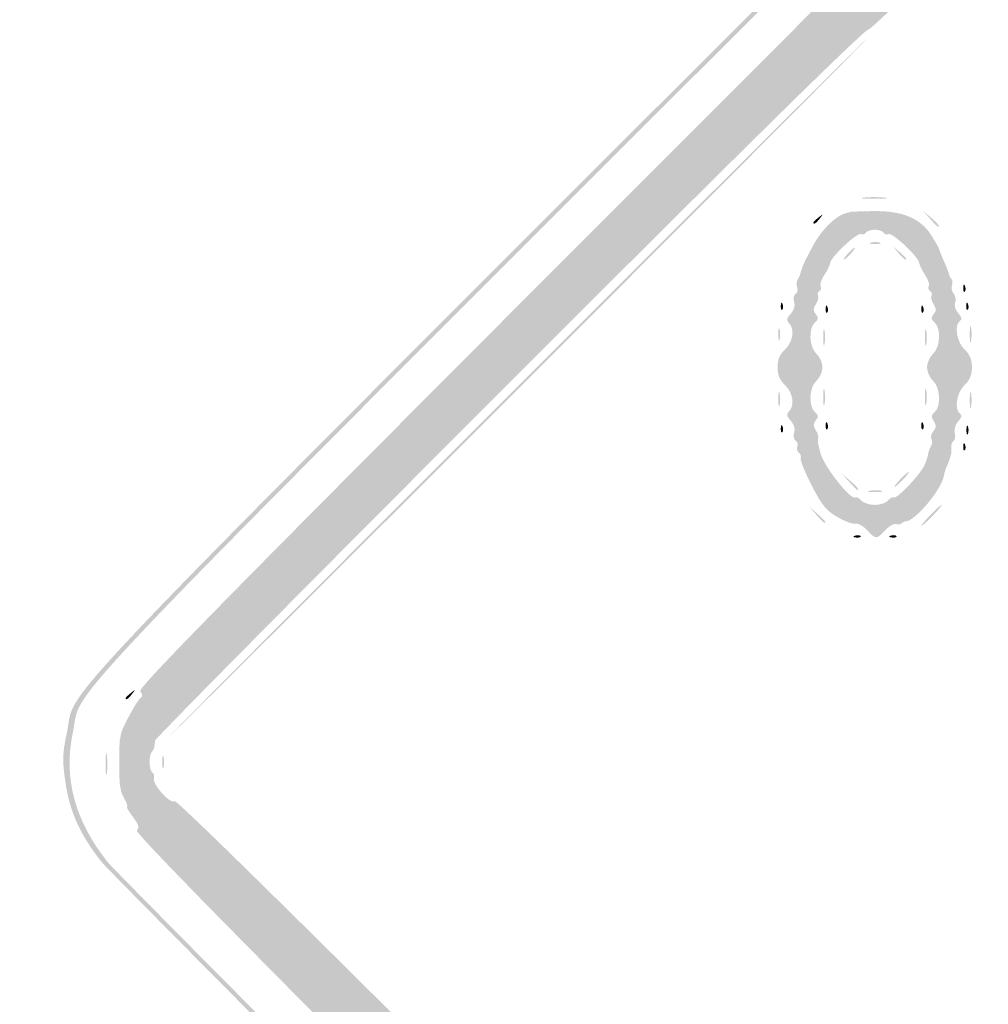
# Model space of a CAD drawing. Header units: inches. Extents: x -26.1 to 25.6, y -25.5 to 25.5.
# Tile 2 of 8: x -26.1 to -10.9, y -3.8 to 11.7. Entities that reach past the tile are written whole.
import ezdxf

# ---------------------------------------------------------------- set-up
doc = ezdxf.new("R2010")
doc.units = ezdxf.units.IN
doc.header["$MEASUREMENT"] = 0

msp = doc.modelspace()

# ---------------------------------------------------------------- hatches: boundary and pattern name
h = msp.add_hatch(color=7)
edge = h.paths.add_edge_path()
edge.add_spline(control_points=[(-0.644, -25.362), (-0.834, -25.31), (-1.112, -25.184), (-1.28, -25.074), (-1.494, -24.934), (-4.857, -21.604), (-13.096, -13.37), (-19.431, -7.041), (-24.715, -1.735), (-24.84, -1.579), (-25.178, -1.157), (-25.348, -0.785), (-25.415, -0.316), (-25.466, 0.035), (-25.463, 0.135), (-25.392, 0.464), (-25.226, 1.239), (-26.136, 0.288), (-13.135, 13.276)], knot_values=[0, 0, 0, 0, 1, 1, 1, 2, 2, 2, 3, 3, 3, 4, 4, 4, 5, 5, 5, 6, 6, 6, 6], degree=3, periodic=0)
edge.add_line((-13.135, 13.276), (-1.296, 25.104))
edge.add_line((-1.296, 25.104), (-0.964, 25.234))
edge.add_spline(control_points=[(-0.964, 25.234), (-0.48, 25.425), (-0.074, 25.482), (0.326, 25.416), (0.675, 25.358), (1.173, 25.164), (1.367, 25.011), (1.432, 24.959), (6.773, 19.634), (13.237, 13.177), (24.952, 1.475), (24.99, 1.437), (25.175, 1.061), (25.632, 0.135), (25.512, -0.754), (24.816, -1.603), (24.365, -2.153), (1.6, -24.862), (1.32, -25.041), (0.713, -25.429), (0.01, -25.544), (-0.644, -25.362)], knot_values=[0, 0, 0, 0, 1, 1, 1, 2, 2, 2, 3, 3, 3, 4, 4, 4, 5, 5, 5, 6, 6, 6, 7, 7, 7, 7], degree=3, periodic=0)
edge = h.paths.add_edge_path(flags=0)
edge.add_spline(control_points=[(0.778, -25.219), (0.933, -25.16), (1.177, -25.038), (1.32, -24.947), (1.6, -24.768), (24.271, -2.153), (24.722, -1.603), (25.418, -0.754), (25.538, 0.135), (25.081, 1.061), (24.895, 1.437), (24.857, 1.476), (13.143, 13.183), (1.534, 24.785), (1.386, 24.93), (1.037, 25.095), (0.364, 25.414), (-0.234, 25.427), (-0.964, 25.14)], knot_values=[0, 0, 0, 0, 1, 1, 1, 2, 2, 2, 3, 3, 3, 4, 4, 4, 5, 5, 5, 6, 6, 6, 6], degree=3, periodic=0)
edge.add_line((-0.964, 25.14), (-1.296, 25.01))
edge.add_line((-1.296, 25.01), (-13.088, 13.229))
edge.add_spline(control_points=[(-13.088, 13.229), (-26.037, 0.293), (-25.132, 1.239), (-25.298, 0.464), (-25.451, -0.246), (-25.266, -0.93), (-24.746, -1.579), (-24.621, -1.735), (-19.358, -7.02), (-13.049, -13.323), (-4.844, -21.522), (-1.494, -24.84), (-1.28, -24.98), (-0.69, -25.364), (0.135, -25.46), (0.778, -25.219)], knot_values=[0, 0, 0, 0, 1, 1, 1, 2, 2, 2, 3, 3, 3, 4, 4, 4, 5, 5, 5, 5], degree=3, periodic=0)
h = msp.add_hatch(color=7)
edge = h.paths.add_edge_path()
edge.add_spline(control_points=[(-0.074, -24.603), (-0.091, -24.574), (-0.164, -24.562), (-0.235, -24.576), (-0.305, -24.591), (-0.383, -24.583), (-0.407, -24.559), (-0.43, -24.535), (-0.495, -24.509), (-0.55, -24.5), (-0.605, -24.492), (-0.734, -24.429), (-0.837, -24.361), (-0.979, -24.267), (-1.038, -24.25), (-1.079, -24.291), (-1.12, -24.332), (-3.971, -21.508), (-12.74, -12.74), (-21.797, -3.683), (-24.333, -1.121), (-24.289, -1.077), (-24.244, -1.033), (-24.258, -0.986), (-24.351, -0.864), (-24.417, -0.778), (-24.458, -0.707), (-24.443, -0.707), (-24.428, -0.707), (-24.442, -0.659), (-24.474, -0.601), (-24.506, -0.543), (-24.535, -0.474), (-24.539, -0.448), (-24.543, -0.422), (-24.55, -0.39), (-24.555, -0.377), (-24.568, -0.343), (-24.57, 0.298), (-24.557, 0.354), (-24.551, 0.379), (-24.543, 0.422), (-24.538, 0.448), (-24.525, 0.534), (-24.28, 0.983), (-24.229, 1.014), (-24.194, 1.036), (-24.196, 1.067), (-24.236, 1.115), (-24.285, 1.174), (-22.46, 3.019), (-12.763, 12.716), (-3.318, 22.162), (-1.22, 24.237), (-1.165, 24.192), (-1.113, 24.148), (-1.082, 24.155), (-1.019, 24.224), (-0.945, 24.306), (-0.772, 24.395), (-0.448, 24.518), (-0.37, 24.547), (-0.169, 24.571), (0, 24.571), (0.169, 24.571), (0.37, 24.547), (0.448, 24.518), (0.754, 24.402), (0.946, 24.307), (0.996, 24.246), (1.038, 24.196), (1.064, 24.194), (1.117, 24.238), (1.173, 24.285), (3.192, 22.288), (12.716, 12.763), (22.241, 3.239), (24.237, 1.22), (24.191, 1.164), (24.147, 1.111), (24.151, 1.084), (24.21, 1.035), (24.282, 0.974), (24.524, 0.544), (24.538, 0.448), (24.543, 0.422), (24.551, 0.379), (24.557, 0.354), (24.57, 0.298), (24.568, -0.343), (24.555, -0.377), (24.55, -0.39), (24.543, -0.422), (24.539, -0.448), (24.535, -0.474), (24.506, -0.543), (24.474, -0.601), (24.442, -0.659), (24.428, -0.707), (24.443, -0.707), (24.458, -0.707), (24.417, -0.778), (24.351, -0.864), (24.258, -0.986), (24.244, -1.033), (24.289, -1.077), (24.333, -1.121), (21.797, -3.683), (12.74, -12.74), (3.971, -21.508), (1.12, -24.332), (1.079, -24.291), (1.038, -24.25), (0.979, -24.267), (0.837, -24.361), (0.734, -24.429), (0.605, -24.492), (0.55, -24.5), (0.495, -24.509), (0.43, -24.535), (0.407, -24.559), (0.383, -24.583), (0.305, -24.591), (0.235, -24.576), (0.164, -24.562), (0.091, -24.574), (0.074, -24.603), (0.056, -24.631), (0.023, -24.654), (0, -24.654), (-0.023, -24.654), (-0.056, -24.631), (-0.074, -24.603)], knot_values=[0, 0, 0, 0, 1, 1, 1, 2, 2, 2, 3, 3, 3, 4, 4, 4, 5, 5, 5, 6, 6, 6, 7, 7, 7, 8, 8, 8, 9, 9, 9, 10, 10, 10, 11, 11, 11, 12, 12, 12, 13, 13, 13, 14, 14, 14, 15, 15, 15, 16, 16, 16, 17, 17, 17, 18, 18, 18, 19, 19, 19, 20, 20, 20, 21, 21, 21, 22, 22, 22, 23, 23, 23, 24, 24, 24, 25, 25, 25, 26, 26, 26, 27, 27, 27, 28, 28, 28, 29, 29, 29, 30, 30, 30, 31, 31, 31, 32, 32, 32, 33, 33, 33, 34, 34, 34, 35, 35, 35, 36, 36, 36, 37, 37, 37, 38, 38, 38, 39, 39, 39, 40, 40, 40, 41, 41, 41, 42, 42, 42, 43, 43, 43, 44, 44, 44, 44], degree=3, periodic=0)
edge = h.paths.add_edge_path(flags=0)
edge.add_spline(control_points=[(0.296, -24.024), (0.496, -23.939), (0.687, -23.734), (0.611, -23.687), (0.575, -23.665), (4.673, -19.533), (12.096, -12.111), (20.323, -3.884), (23.652, -0.583), (23.692, -0.616), (23.762, -0.674), (24.059, -0.35), (24.023, -0.256), (24.01, -0.22), (24.019, -0.179), (24.044, -0.164), (24.097, -0.131), (24.104, 0.11), (24.053, 0.161), (24.019, 0.195), (24.013, 0.216), (24, 0.341), (23.997, 0.373), (21.476, 2.918), (18.399, 5.996), (14.658, 9.737), (12.786, 11.578), (12.752, 11.55), (12.676, 11.487), (0.592, 23.578), (0.661, 23.647), (0.697, 23.683), (0.664, 23.74), (0.543, 23.846), (0.45, 23.928), (0.348, 23.997), (0.317, 24), (0.217, 24.009), (0.167, 24.022), (0.082, 24.061), (0.037, 24.082), (-0.037, 24.082), (-0.082, 24.061), (-0.167, 24.022), (-0.217, 24.009), (-0.317, 24), (-0.348, 23.997), (-0.45, 23.928), (-0.543, 23.846), (-0.664, 23.74), (-0.697, 23.683), (-0.661, 23.647), (-0.592, 23.578), (-12.676, 11.487), (-12.752, 11.55), (-12.786, 11.578), (-14.658, 9.737), (-18.399, 5.996), (-21.476, 2.918), (-23.997, 0.373), (-24, 0.341), (-24.013, 0.216), (-24.019, 0.195), (-24.053, 0.161), (-24.104, 0.11), (-24.097, -0.131), (-24.044, -0.164), (-24.019, -0.179), (-24.009, -0.218), (-24.021, -0.249), (-24.056, -0.341), (-23.76, -0.673), (-23.693, -0.617), (-23.652, -0.583), (-20.436, -3.77), (-12.096, -12.111), (-4.673, -19.533), (-0.575, -23.665), (-0.611, -23.687), (-0.651, -23.712), (-0.636, -23.756), (-0.557, -23.84), (-0.34, -24.076), (0.002, -24.15), (0.296, -24.024)], knot_values=[0, 0, 0, 0, 1, 1, 1, 2, 2, 2, 3, 3, 3, 4, 4, 4, 5, 5, 5, 6, 6, 6, 7, 7, 7, 8, 8, 8, 9, 9, 9, 10, 10, 10, 11, 11, 11, 12, 12, 12, 13, 13, 13, 14, 14, 14, 15, 15, 15, 16, 16, 16, 17, 17, 17, 18, 18, 18, 19, 19, 19, 20, 20, 20, 21, 21, 21, 22, 22, 22, 23, 23, 23, 24, 24, 24, 25, 25, 25, 26, 26, 26, 27, 27, 27, 28, 28, 28, 28], degree=3, periodic=0)
h = msp.add_hatch(color=7)
edge = h.paths.add_edge_path()
edge.add_spline(control_points=[(-18.29, 5.916), (-15.27, 8.937), (-12.788, 11.408), (-12.775, 11.408), (-12.762, 11.408), (-15.223, 8.937), (-18.243, 5.916), (-21.264, 2.896), (-23.746, 0.424), (-23.759, 0.424), (-23.772, 0.424), (-21.311, 2.896), (-18.29, 5.916)], knot_values=[0, 0, 0, 0, 1, 1, 1, 2, 2, 2, 3, 3, 3, 4, 4, 4, 4], degree=3, periodic=0)
h = msp.add_hatch(color=7)
edge = h.paths.add_edge_path()
edge.add_spline(control_points=[(-12.835, 8.896), (-12.751, 8.907), (-12.603, 8.907), (-12.505, 8.897), (-12.407, 8.887), (-12.476, 8.878), (-12.657, 8.878), (-12.839, 8.878), (-12.919, 8.886), (-12.835, 8.896)], knot_values=[0, 0, 0, 0, 1, 1, 1, 2, 2, 2, 3, 3, 3, 3], degree=3, periodic=0)
h = msp.add_hatch(color=7)
edge = h.paths.add_edge_path()
edge.add_line((-11.789, 8.568), (-11.903, 8.697))
edge.add_line((-11.903, 8.697), (-11.773, 8.583))
edge.add_spline(control_points=[(-11.773, 8.583), (-11.652, 8.476), (-11.622, 8.438), (-11.659, 8.438), (-11.667, 8.438), (-11.726, 8.496), (-11.789, 8.568)], knot_values=[0, 0, 0, 0, 1, 1, 1, 2, 2, 2, 2], degree=3, periodic=0)
h = msp.add_hatch(color=7)
edge = h.paths.add_edge_path()
edge.add_spline(control_points=[(-12.778, 3.656), (-12.84, 3.722), (-12.923, 3.768), (-12.963, 3.758), (-13.002, 3.748), (-13.13, 3.795), (-13.246, 3.863), (-13.422, 3.964), (-13.492, 4.05), (-13.652, 4.361), (-13.758, 4.568), (-13.836, 4.762), (-13.825, 4.792), (-13.815, 4.822), (-13.827, 4.859), (-13.854, 4.876), (-13.881, 4.892), (-13.891, 4.935), (-13.878, 4.97), (-13.864, 5.005), (-13.876, 5.049), (-13.905, 5.067), (-13.934, 5.085), (-13.944, 5.141), (-13.928, 5.193), (-13.909, 5.251), (-13.93, 5.321), (-13.981, 5.379), (-14.045, 5.449), (-14.052, 5.483), (-14.009, 5.526), (-13.915, 5.62), (-13.946, 5.822), (-14.071, 5.94), (-14.155, 6.019), (-14.189, 6.1), (-14.189, 6.223), (-14.189, 6.345), (-14.155, 6.426), (-14.071, 6.505), (-13.946, 6.623), (-13.915, 6.826), (-14.009, 6.919), (-14.052, 6.962), (-14.045, 6.996), (-13.981, 7.067), (-13.93, 7.124), (-13.909, 7.194), (-13.928, 7.252), (-13.944, 7.304), (-13.934, 7.361), (-13.905, 7.378), (-13.876, 7.396), (-13.865, 7.442), (-13.88, 7.481), (-13.895, 7.519), (-13.891, 7.576), (-13.872, 7.606), (-13.853, 7.636), (-13.834, 7.676), (-13.831, 7.696), (-13.827, 7.715), (-13.819, 7.742), (-13.812, 7.755), (-13.806, 7.768), (-13.797, 7.794), (-13.793, 7.814), (-13.789, 7.833), (-13.715, 7.982), (-13.627, 8.144), (-13.489, 8.402), (-13.252, 8.628), (-13.093, 8.656), (-13.074, 8.659), (-13.053, 8.666), (-13.046, 8.671), (-13.04, 8.675), (-12.875, 8.681), (-12.681, 8.684), (-12.218, 8.69), (-11.935, 8.572), (-11.765, 8.302), (-11.698, 8.196), (-11.644, 8.102), (-11.644, 8.091), (-11.644, 8.081), (-11.608, 7.99), (-11.564, 7.89), (-11.52, 7.79), (-11.483, 7.693), (-11.482, 7.676), (-11.48, 7.659), (-11.464, 7.63), (-11.447, 7.613), (-11.429, 7.595), (-11.426, 7.55), (-11.44, 7.514), (-11.454, 7.477), (-11.442, 7.418), (-11.412, 7.383), (-11.383, 7.348), (-11.373, 7.283), (-11.389, 7.24), (-11.406, 7.196), (-11.385, 7.124), (-11.34, 7.074), (-11.288, 7.016), (-11.278, 6.975), (-11.311, 6.955), (-11.408, 6.895), (-11.367, 6.621), (-11.243, 6.505), (-11.159, 6.426), (-11.125, 6.345), (-11.125, 6.223), (-11.125, 6.1), (-11.159, 6.019), (-11.243, 5.94), (-11.367, 5.824), (-11.408, 5.55), (-11.311, 5.49), (-11.278, 5.47), (-11.288, 5.429), (-11.34, 5.371), (-11.386, 5.321), (-11.409, 5.242), (-11.395, 5.187), (-11.381, 5.134), (-11.39, 5.079), (-11.415, 5.063), (-11.439, 5.048), (-11.456, 5), (-11.452, 4.957), (-11.448, 4.914), (-11.449, 4.863), (-11.456, 4.844), (-11.462, 4.824), (-11.471, 4.792), (-11.477, 4.773), (-11.482, 4.754), (-11.503, 4.702), (-11.522, 4.659), (-11.541, 4.615), (-11.561, 4.551), (-11.566, 4.516), (-11.597, 4.302), (-12.022, 3.795), (-12.17, 3.795), (-12.187, 3.795), (-12.216, 3.78), (-12.234, 3.763), (-12.251, 3.745), (-12.291, 3.74), (-12.322, 3.752), (-12.353, 3.764), (-12.429, 3.72), (-12.491, 3.655), (-12.629, 3.507), (-12.638, 3.507), (-12.778, 3.656)], knot_values=[0, 0, 0, 0, 1, 1, 1, 2, 2, 2, 3, 3, 3, 4, 4, 4, 5, 5, 5, 6, 6, 6, 7, 7, 7, 8, 8, 8, 9, 9, 9, 10, 10, 10, 11, 11, 11, 12, 12, 12, 13, 13, 13, 14, 14, 14, 15, 15, 15, 16, 16, 16, 17, 17, 17, 18, 18, 18, 19, 19, 19, 20, 20, 20, 21, 21, 21, 22, 22, 22, 23, 23, 23, 24, 24, 24, 25, 25, 25, 26, 26, 26, 27, 27, 27, 28, 28, 28, 29, 29, 29, 30, 30, 30, 31, 31, 31, 32, 32, 32, 33, 33, 33, 34, 34, 34, 35, 35, 35, 36, 36, 36, 37, 37, 37, 38, 38, 38, 39, 39, 39, 40, 40, 40, 41, 41, 41, 42, 42, 42, 43, 43, 43, 44, 44, 44, 45, 45, 45, 46, 46, 46, 47, 47, 47, 48, 48, 48, 49, 49, 49, 50, 50, 50, 51, 51, 51, 52, 52, 52, 53, 53, 53, 53], degree=3, periodic=0)
edge = h.paths.add_edge_path(flags=0)
edge.add_spline(control_points=[(-12.446, 4.124), (-12.413, 4.163), (-12.371, 4.184), (-12.351, 4.172), (-12.31, 4.147), (-11.966, 4.505), (-11.885, 4.657), (-11.856, 4.71), (-11.827, 4.793), (-11.819, 4.84), (-11.812, 4.887), (-11.789, 4.953), (-11.769, 4.985), (-11.749, 5.018), (-11.746, 5.066), (-11.763, 5.093), (-11.78, 5.12), (-11.766, 5.175), (-11.733, 5.215), (-11.687, 5.27), (-11.686, 5.308), (-11.727, 5.374), (-11.769, 5.441), (-11.766, 5.473), (-11.712, 5.517), (-11.609, 5.603), (-11.625, 5.908), (-11.738, 6.01), (-11.79, 6.057), (-11.832, 6.153), (-11.832, 6.223), (-11.832, 6.292), (-11.79, 6.388), (-11.738, 6.435), (-11.623, 6.538), (-11.609, 6.842), (-11.715, 6.93), (-11.771, 6.977), (-11.774, 7.004), (-11.73, 7.058), (-11.685, 7.111), (-11.686, 7.146), (-11.731, 7.218), (-11.762, 7.269), (-11.777, 7.329), (-11.762, 7.353), (-11.748, 7.376), (-11.758, 7.408), (-11.785, 7.425), (-11.812, 7.441), (-11.821, 7.475), (-11.805, 7.501), (-11.79, 7.526), (-11.815, 7.604), (-11.862, 7.674), (-11.908, 7.744), (-11.951, 7.834), (-11.958, 7.872), (-11.973, 7.97), (-12.388, 8.356), (-12.442, 8.322), (-12.466, 8.307), (-12.499, 8.317), (-12.515, 8.343), (-12.532, 8.369), (-12.595, 8.391), (-12.657, 8.391), (-12.719, 8.391), (-12.783, 8.369), (-12.799, 8.343), (-12.815, 8.317), (-12.848, 8.307), (-12.872, 8.322), (-12.926, 8.356), (-13.342, 7.97), (-13.357, 7.872), (-13.363, 7.834), (-13.406, 7.744), (-13.453, 7.674), (-13.499, 7.604), (-13.525, 7.526), (-13.509, 7.501), (-13.493, 7.475), (-13.503, 7.441), (-13.529, 7.425), (-13.556, 7.408), (-13.566, 7.376), (-13.552, 7.353), (-13.538, 7.329), (-13.552, 7.269), (-13.584, 7.218), (-13.629, 7.146), (-13.629, 7.111), (-13.585, 7.058), (-13.54, 7.004), (-13.543, 6.977), (-13.599, 6.93), (-13.705, 6.842), (-13.691, 6.538), (-13.576, 6.435), (-13.525, 6.388), (-13.482, 6.292), (-13.482, 6.223), (-13.482, 6.153), (-13.525, 6.057), (-13.576, 6.01), (-13.691, 5.907), (-13.705, 5.603), (-13.599, 5.515), (-13.543, 5.468), (-13.54, 5.441), (-13.585, 5.388), (-13.629, 5.334), (-13.629, 5.299), (-13.584, 5.227), (-13.552, 5.176), (-13.537, 5.117), (-13.55, 5.095), (-13.564, 5.074), (-13.541, 4.958), (-13.501, 4.838), (-13.425, 4.617), (-13.033, 4.129), (-12.965, 4.171), (-12.944, 4.184), (-12.901, 4.163), (-12.869, 4.124), (-12.837, 4.086), (-12.742, 4.054), (-12.657, 4.054), (-12.573, 4.054), (-12.478, 4.086), (-12.446, 4.124)], knot_values=[0, 0, 0, 0, 1, 1, 1, 2, 2, 2, 3, 3, 3, 4, 4, 4, 5, 5, 5, 6, 6, 6, 7, 7, 7, 8, 8, 8, 9, 9, 9, 10, 10, 10, 11, 11, 11, 12, 12, 12, 13, 13, 13, 14, 14, 14, 15, 15, 15, 16, 16, 16, 17, 17, 17, 18, 18, 18, 19, 19, 19, 20, 20, 20, 21, 21, 21, 22, 22, 22, 23, 23, 23, 24, 24, 24, 25, 25, 25, 26, 26, 26, 27, 27, 27, 28, 28, 28, 29, 29, 29, 30, 30, 30, 31, 31, 31, 32, 32, 32, 33, 33, 33, 34, 34, 34, 35, 35, 35, 36, 36, 36, 37, 37, 37, 38, 38, 38, 39, 39, 39, 40, 40, 40, 41, 41, 41, 42, 42, 42, 43, 43, 43, 44, 44, 44, 44], degree=3, periodic=0)
h = msp.add_hatch(color=7)
edge = h.paths.add_edge_path()
edge.add_spline(control_points=[(-13.624, 8.503), (-13.624, 8.513), (-13.586, 8.55), (-13.541, 8.586), (-13.466, 8.644), (-13.465, 8.643), (-13.523, 8.568), (-13.585, 8.489), (-13.624, 8.464), (-13.624, 8.503)], knot_values=[0, 0, 0, 0, 1, 1, 1, 2, 2, 2, 3, 3, 3, 3], degree=3, periodic=0)
h = msp.add_hatch(color=7)
edge = h.paths.add_edge_path()
edge.add_spline(control_points=[(-13.081, 8.014), (-13.035, 8.066), (-12.986, 8.108), (-12.973, 8.108), (-12.96, 8.108), (-12.987, 8.066), (-13.034, 8.014), (-13.081, 7.962), (-13.13, 7.92), (-13.143, 7.92), (-13.156, 7.92), (-13.128, 7.962), (-13.081, 8.014)], knot_values=[0, 0, 0, 0, 1, 1, 1, 2, 2, 2, 3, 3, 3, 4, 4, 4, 4], degree=3, periodic=0)
h = msp.add_hatch(color=7)
edge = h.paths.add_edge_path()
edge.add_spline(control_points=[(-12.715, 8.188), (-12.669, 8.2), (-12.606, 8.199), (-12.574, 8.186), (-12.542, 8.173), (-12.579, 8.164), (-12.657, 8.164), (-12.735, 8.165), (-12.761, 8.176), (-12.715, 8.188)], knot_values=[0, 0, 0, 0, 1, 1, 1, 2, 2, 2, 3, 3, 3, 3], degree=3, periodic=0)
h = msp.add_hatch(color=7)
edge = h.paths.add_edge_path()
edge.add_line((-12.285, 8.026), (-12.374, 8.132))
edge.add_line((-12.374, 8.132), (-12.268, 8.042))
edge.add_spline(control_points=[(-12.268, 8.042), (-12.21, 7.993), (-12.162, 7.945), (-12.162, 7.936), (-12.162, 7.898), (-12.2, 7.926), (-12.285, 8.026)], knot_values=[0, 0, 0, 0, 1, 1, 1, 2, 2, 2, 2], degree=3, periodic=0)
h = msp.add_hatch(color=7)
edge = h.paths.add_edge_path()
edge.add_spline(control_points=[(-11.263, 7.476), (-11.261, 7.531), (-11.249, 7.542), (-11.234, 7.504), (-11.221, 7.47), (-11.222, 7.429), (-11.238, 7.414), (-11.254, 7.398), (-11.265, 7.426), (-11.263, 7.476)], knot_values=[0, 0, 0, 0, 1, 1, 1, 2, 2, 2, 3, 3, 3, 3], degree=3, periodic=0)
h = msp.add_hatch(color=7)
edge = h.paths.add_edge_path()
edge.add_spline(control_points=[(-14.138, 7.193), (-14.136, 7.248), (-14.125, 7.259), (-14.11, 7.221), (-14.096, 7.187), (-14.098, 7.147), (-14.114, 7.131), (-14.129, 7.115), (-14.14, 7.143), (-14.138, 7.193)], knot_values=[0, 0, 0, 0, 1, 1, 1, 2, 2, 2, 3, 3, 3, 3], degree=3, periodic=0)
h = msp.add_hatch(color=7)
edge = h.paths.add_edge_path()
edge.add_spline(control_points=[(-13.431, 7.146), (-13.429, 7.201), (-13.418, 7.212), (-13.403, 7.174), (-13.389, 7.14), (-13.391, 7.1), (-13.407, 7.084), (-13.422, 7.068), (-13.433, 7.096), (-13.431, 7.146)], knot_values=[0, 0, 0, 0, 1, 1, 1, 2, 2, 2, 3, 3, 3, 3], degree=3, periodic=0)
h = msp.add_hatch(color=7)
edge = h.paths.add_edge_path()
edge.add_spline(control_points=[(-11.923, 7.146), (-11.921, 7.201), (-11.909, 7.212), (-11.894, 7.174), (-11.881, 7.14), (-11.882, 7.1), (-11.898, 7.084), (-11.914, 7.068), (-11.925, 7.096), (-11.923, 7.146)], knot_values=[0, 0, 0, 0, 1, 1, 1, 2, 2, 2, 3, 3, 3, 3], degree=3, periodic=0)
h = msp.add_hatch(color=7)
edge = h.paths.add_edge_path()
edge.add_spline(control_points=[(-11.216, 7.193), (-11.213, 7.248), (-11.202, 7.259), (-11.187, 7.221), (-11.174, 7.187), (-11.175, 7.147), (-11.191, 7.131), (-11.207, 7.115), (-11.218, 7.143), (-11.216, 7.193)], knot_values=[0, 0, 0, 0, 1, 1, 1, 2, 2, 2, 3, 3, 3, 3], degree=3, periodic=0)
h = msp.add_hatch(color=7)
edge = h.paths.add_edge_path()
edge.add_spline(control_points=[(-14.178, 6.741), (-14.178, 6.832), (-14.169, 6.869), (-14.157, 6.824), (-14.145, 6.778), (-14.145, 6.704), (-14.157, 6.659), (-14.169, 6.613), (-14.178, 6.65), (-14.178, 6.741)], knot_values=[0, 0, 0, 0, 1, 1, 1, 2, 2, 2, 3, 3, 3, 3], degree=3, periodic=0)
h = msp.add_hatch(color=7)
edge = h.paths.add_edge_path()
edge.add_spline(control_points=[(-13.469, 6.694), (-13.469, 6.811), (-13.46, 6.858), (-13.449, 6.8), (-13.438, 6.742), (-13.438, 6.646), (-13.449, 6.588), (-13.46, 6.53), (-13.469, 6.577), (-13.469, 6.694)], knot_values=[0, 0, 0, 0, 1, 1, 1, 2, 2, 2, 3, 3, 3, 3], degree=3, periodic=0)
h = msp.add_hatch(color=7)
edge = h.paths.add_edge_path()
edge.add_spline(control_points=[(-11.867, 6.694), (-11.867, 6.811), (-11.857, 6.858), (-11.846, 6.8), (-11.835, 6.742), (-11.835, 6.646), (-11.846, 6.588), (-11.857, 6.53), (-11.867, 6.577), (-11.867, 6.694)], knot_values=[0, 0, 0, 0, 1, 1, 1, 2, 2, 2, 3, 3, 3, 3], degree=3, periodic=0)
h = msp.add_hatch(color=7)
edge = h.paths.add_edge_path()
edge.add_spline(control_points=[(-11.159, 6.741), (-11.159, 6.858), (-11.15, 6.905), (-11.139, 6.847), (-11.128, 6.789), (-11.128, 6.693), (-11.139, 6.635), (-11.15, 6.577), (-11.159, 6.624), (-11.159, 6.741)], knot_values=[0, 0, 0, 0, 1, 1, 1, 2, 2, 2, 3, 3, 3, 3], degree=3, periodic=0)
h = msp.add_hatch(color=7)
edge = h.paths.add_edge_path()
edge.add_spline(control_points=[(-13.469, 5.751), (-13.469, 5.868), (-13.46, 5.916), (-13.449, 5.857), (-13.438, 5.799), (-13.438, 5.703), (-13.449, 5.645), (-13.46, 5.587), (-13.469, 5.634), (-13.469, 5.751)], knot_values=[0, 0, 0, 0, 1, 1, 1, 2, 2, 2, 3, 3, 3, 3], degree=3, periodic=0)
h = msp.add_hatch(color=7)
edge = h.paths.add_edge_path()
edge.add_spline(control_points=[(-11.867, 5.751), (-11.867, 5.868), (-11.857, 5.916), (-11.846, 5.857), (-11.835, 5.799), (-11.835, 5.703), (-11.846, 5.645), (-11.857, 5.587), (-11.867, 5.634), (-11.867, 5.751)], knot_values=[0, 0, 0, 0, 1, 1, 1, 2, 2, 2, 3, 3, 3, 3], degree=3, periodic=0)
h = msp.add_hatch(color=7)
edge = h.paths.add_edge_path()
edge.add_spline(control_points=[(-14.177, 5.728), (-14.177, 5.831), (-14.167, 5.868), (-14.156, 5.81), (-14.145, 5.751), (-14.145, 5.666), (-14.157, 5.621), (-14.169, 5.576), (-14.178, 5.624), (-14.177, 5.728)], knot_values=[0, 0, 0, 0, 1, 1, 1, 2, 2, 2, 3, 3, 3, 3], degree=3, periodic=0)
h = msp.add_hatch(color=7)
edge = h.paths.add_edge_path()
edge.add_spline(control_points=[(-11.159, 5.704), (-11.159, 5.821), (-11.15, 5.868), (-11.139, 5.81), (-11.128, 5.752), (-11.128, 5.656), (-11.139, 5.598), (-11.15, 5.54), (-11.159, 5.587), (-11.159, 5.704)], knot_values=[0, 0, 0, 0, 1, 1, 1, 2, 2, 2, 3, 3, 3, 3], degree=3, periodic=0)
h = msp.add_hatch(color=7)
edge = h.paths.add_edge_path()
edge.add_spline(control_points=[(-14.138, 5.26), (-14.136, 5.315), (-14.125, 5.326), (-14.11, 5.289), (-14.096, 5.255), (-14.098, 5.214), (-14.114, 5.198), (-14.129, 5.183), (-14.14, 5.21), (-14.138, 5.26)], knot_values=[0, 0, 0, 0, 1, 1, 1, 2, 2, 2, 3, 3, 3, 3], degree=3, periodic=0)
h = msp.add_hatch(color=7)
edge = h.paths.add_edge_path()
edge.add_spline(control_points=[(-13.431, 5.307), (-13.429, 5.362), (-13.418, 5.373), (-13.403, 5.336), (-13.389, 5.302), (-13.391, 5.261), (-13.407, 5.245), (-13.422, 5.23), (-13.433, 5.258), (-13.431, 5.307)], knot_values=[0, 0, 0, 0, 1, 1, 1, 2, 2, 2, 3, 3, 3, 3], degree=3, periodic=0)
h = msp.add_hatch(color=7)
edge = h.paths.add_edge_path()
edge.add_spline(control_points=[(-11.923, 5.307), (-11.921, 5.362), (-11.909, 5.373), (-11.894, 5.336), (-11.881, 5.302), (-11.882, 5.261), (-11.898, 5.245), (-11.914, 5.23), (-11.925, 5.258), (-11.923, 5.307)], knot_values=[0, 0, 0, 0, 1, 1, 1, 2, 2, 2, 3, 3, 3, 3], degree=3, periodic=0)
h = msp.add_hatch(color=7)
edge = h.paths.add_edge_path()
edge.add_spline(control_points=[(-11.212, 5.233), (-11.212, 5.297), (-11.201, 5.324), (-11.188, 5.292), (-11.175, 5.259), (-11.175, 5.206), (-11.188, 5.174), (-11.201, 5.141), (-11.212, 5.168), (-11.212, 5.233)], knot_values=[0, 0, 0, 0, 1, 1, 1, 2, 2, 2, 3, 3, 3, 3], degree=3, periodic=0)
h = msp.add_hatch(color=7)
edge = h.paths.add_edge_path()
edge.add_spline(control_points=[(-11.263, 4.977), (-11.261, 5.032), (-11.249, 5.043), (-11.234, 5.006), (-11.221, 4.972), (-11.222, 4.931), (-11.238, 4.915), (-11.254, 4.9), (-11.265, 4.928), (-11.263, 4.977)], knot_values=[0, 0, 0, 0, 1, 1, 1, 2, 2, 2, 3, 3, 3, 3], degree=3, periodic=0)
h = msp.add_hatch(color=7)
edge = h.paths.add_edge_path()
edge.add_line((-13.061, 4.419), (-13.176, 4.549))
edge.add_line((-13.176, 4.549), (-13.046, 4.435))
edge.add_spline(control_points=[(-13.046, 4.435), (-12.925, 4.328), (-12.895, 4.29), (-12.932, 4.29), (-12.94, 4.29), (-12.999, 4.348), (-13.061, 4.419)], knot_values=[0, 0, 0, 0, 1, 1, 1, 2, 2, 2, 2], degree=3, periodic=0)
h = msp.add_hatch(color=7)
edge = h.paths.add_edge_path()
edge.add_spline(control_points=[(-12.257, 4.455), (-12.196, 4.52), (-12.135, 4.573), (-12.122, 4.573), (-12.109, 4.573), (-12.148, 4.52), (-12.209, 4.455), (-12.27, 4.39), (-12.331, 4.337), (-12.344, 4.337), (-12.357, 4.337), (-12.317, 4.39), (-12.257, 4.455)], knot_values=[0, 0, 0, 0, 1, 1, 1, 2, 2, 2, 3, 3, 3, 4, 4, 4, 4], degree=3, periodic=0)
h = msp.add_hatch(color=7)
edge = h.paths.add_edge_path()
edge.add_spline(control_points=[(-12.739, 4.276), (-12.681, 4.287), (-12.596, 4.287), (-12.551, 4.275), (-12.506, 4.263), (-12.554, 4.254), (-12.657, 4.255), (-12.761, 4.255), (-12.798, 4.265), (-12.739, 4.276)], knot_values=[0, 0, 0, 0, 1, 1, 1, 2, 2, 2, 3, 3, 3, 3], degree=3, periodic=0)
h = msp.add_hatch(color=7)
edge = h.paths.add_edge_path()
edge.add_spline(control_points=[(-11.785, 3.889), (-11.697, 3.98), (-11.615, 4.054), (-11.602, 4.054), (-11.589, 4.054), (-11.65, 3.98), (-11.738, 3.889), (-11.826, 3.798), (-11.908, 3.724), (-11.921, 3.724), (-11.934, 3.724), (-11.873, 3.798), (-11.785, 3.889)], knot_values=[0, 0, 0, 0, 1, 1, 1, 2, 2, 2, 3, 3, 3, 4, 4, 4, 4], degree=3, periodic=0)
h = msp.add_hatch(color=7)
edge = h.paths.add_edge_path()
edge.add_line((-13.58, 3.901), (-13.694, 4.031))
edge.add_line((-13.694, 4.031), (-13.565, 3.916))
edge.add_spline(control_points=[(-13.565, 3.916), (-13.444, 3.809), (-13.413, 3.771), (-13.45, 3.771), (-13.459, 3.771), (-13.517, 3.83), (-13.58, 3.901)], knot_values=[0, 0, 0, 0, 1, 1, 1, 2, 2, 2, 2], degree=3, periodic=0)
h = msp.add_hatch(color=7)
edge = h.paths.add_edge_path()
edge.add_spline(control_points=[(-12.972, 3.568), (-12.938, 3.581), (-12.898, 3.58), (-12.882, 3.564), (-12.866, 3.548), (-12.894, 3.537), (-12.944, 3.539), (-12.999, 3.542), (-13.01, 3.553), (-12.972, 3.568)], knot_values=[0, 0, 0, 0, 1, 1, 1, 2, 2, 2, 3, 3, 3, 3], degree=3, periodic=0)
h = msp.add_hatch(color=7)
edge = h.paths.add_edge_path()
edge.add_spline(control_points=[(-12.407, 3.568), (-12.373, 3.581), (-12.332, 3.58), (-12.316, 3.564), (-12.301, 3.548), (-12.329, 3.537), (-12.378, 3.539), (-12.433, 3.542), (-12.444, 3.553), (-12.407, 3.568)], knot_values=[0, 0, 0, 0, 1, 1, 1, 2, 2, 2, 3, 3, 3, 3], degree=3, periodic=0)
h = msp.add_hatch(color=7)
edge = h.paths.add_edge_path()
edge.add_spline(control_points=[(-24.466, 1.008), (-24.466, 1.018), (-24.429, 1.055), (-24.383, 1.09), (-24.309, 1.149), (-24.307, 1.147), (-24.366, 1.072), (-24.427, 0.994), (-24.466, 0.969), (-24.466, 1.008)], knot_values=[0, 0, 0, 0, 1, 1, 1, 2, 2, 2, 3, 3, 3, 3], degree=3, periodic=0)
h = msp.add_hatch(color=7)
edge = h.paths.add_edge_path()
edge.add_spline(control_points=[(-24.781, -0.024), (-24.781, 0.132), (-24.772, 0.19), (-24.762, 0.105), (-24.751, 0.02), (-24.751, -0.107), (-24.762, -0.178), (-24.773, -0.248), (-24.782, -0.179), (-24.781, -0.024)], knot_values=[0, 0, 0, 0, 1, 1, 1, 2, 2, 2, 3, 3, 3, 3], degree=3, periodic=0)
h = msp.add_hatch(color=7)
edge = h.paths.add_edge_path()
edge.add_spline(control_points=[(-23.889, 0), (-23.889, 0.091), (-23.88, 0.128), (-23.868, 0.082), (-23.856, 0.037), (-23.856, -0.037), (-23.868, -0.082), (-23.88, -0.128), (-23.889, -0.091), (-23.889, 0)], knot_values=[0, 0, 0, 0, 1, 1, 1, 2, 2, 2, 3, 3, 3, 3], degree=3, periodic=0)

doc.saveas('drawing.dxf')
